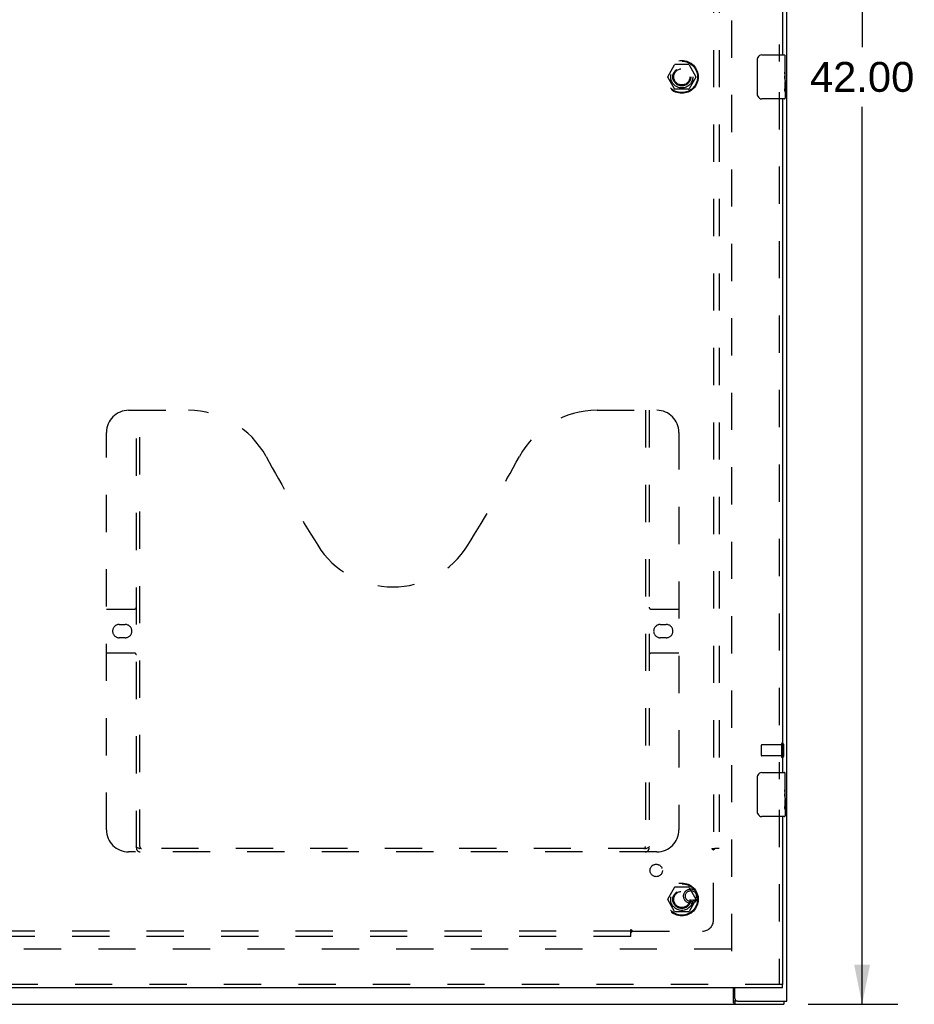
# Model space of a CAD drawing. Header units: inches. Extents: x 0 to 153, y 0 to 99.
# Tile 4 of 9: x 53 to 73, y 28 to 50. Entities that reach past the tile are written whole.
import ezdxf

# ---------------------------------------------------------------- set-up
doc = ezdxf.new("R2010")
doc.units = ezdxf.units.IN
doc.header["$LTSCALE"] = 8.430328
doc.header["$MEASUREMENT"] = 0
doc.linetypes.add('HIDDEN', pattern=[0.2, 0.1, -0.1])
doc.layers.get('0').update_dxf_attribs({"linetype": 'CONTINUOUS'})
for name, color, linetype in [('DEFAULT_2', 8, 'HIDDEN'), ('DIMENSIONS', 7, 'CONTINUOUS'), ('MASTER_DOOR_ASSEMBLY', 7, 'CONTINUOUS'), ('SUBPANEL', 7, 'CONTINUOUS')]:
    doc.layers.add(name, color=color, linetype=linetype)
doc.styles.get("Standard").update_dxf_attribs({"font": 'arial.ttf'})
doc.dimstyles.new('DIMSTYLE_1', dxfattribs={"dimtxt": 0.67623, "dimasz": 0.901639, "dimexe": 0.09, "dimexo": 0.07, "dimgap": 0.0375, "dimtad": 0, "dimtih": 1, "dimtoh": 1, "dimzin": 4, "dimdsep": 46, "dimtxsty": 'Standard', "dimblk": '_FILLED', "dimblk1": '_FILLED', "dimblk2": '_FILLED', "dimcen": 0.09, "dimadec": 3, "dimazin": 1, "dimtfac": 1, "dimtdec": 3, "dimtofl": 0, "dimtmove": 0, "dimatfit": 3, "dimldrblk": '_FILLED', "dimfxl": 0, "dimtolj": 1, "dimtzin": 4, "dimarcsym": 0})

# ---------------------------------------------------------------- blocks, each defined once
blk = doc.blocks.new('_FILLED')
at = {"color": 0, "linetype": 'ByBlock'}
blk.add_solid([(0, 0), (-1, 0.2), (-1, -0.2)], dxfattribs=at)
blk = doc.blocks.new('*D8')
at = {"layer": 'DIMENSIONS', "color": 2, "linetype": 'Continuous'}
for p, q in [((70.857, 69.687), (72.888, 69.687)), ((72.076, 69.687), (72.076, 49.364)), ((72.076, 27.687), (72.076, 48.011)), ((70.857, 27.687), (72.888, 27.687))]:
    blk.add_line(p, q, dxfattribs=at)
at = {"layer": 'DIMENSIONS', "color": 2, "linetype": 'Continuous', "xscale": 0.9016393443, "yscale": 0.9016393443, "zscale": 0.9016393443}
for p, rotation in [((72.076, 69.687), 90), ((72.076, 27.687), 270)]:
    blk.add_blockref('_FILLED', p, dxfattribs=dict(at, rotation=rotation))
at = {"layer": 'DIMENSIONS', "color": 2, "linetype": 'Continuous', "insert": (72.076, 49.025), "char_height": 0.6762, "width": 2.36303, "attachment_point": 2, "line_spacing_factor": 0.9}
blk.add_mtext('42.00', dxfattribs=at)

msp = doc.modelspace()

# ---------------------------------------------------------------- linework, layer by layer
at = {"color": 3, "linetype": 'Continuous'}
for p, q in [((70.369, 27.762), (70.369, 69.612)), ((69.167, 27.718), (69.167, 28.062)), ((69.194, 27.822), (69.194, 28.062)), ((28.432, 27.687), (70.306, 27.687)), ((69.254, 27.762), (70.369, 27.762))]:
    msp.add_line(p, q, dxfattribs=at)
at = {"color": 7, "linetype": 'Continuous'}
for p, q in [((69.254, 27.762), (69.192, 27.762)), ((69.192, 27.762), (69.192, 27.687)), ((70.306, 27.762), (70.306, 27.687))]:
    msp.add_line(p, q, dxfattribs=at)
for points in [[(69.167, 27.773), (69.168, 27.774), (69.169, 27.774), (69.17, 27.774), (69.171, 27.774), (69.173, 27.774), (69.174, 27.773), (69.176, 27.773), (69.177, 27.772), (69.178, 27.771), (69.179, 27.77), (69.181, 27.769), (69.183, 27.767)], [(69.183, 27.767), (69.184, 27.766), (69.186, 27.765), (69.187, 27.764), (69.188, 27.763), (69.189, 27.763), (69.191, 27.762), (69.192, 27.762)]]:
    msp.add_lwpolyline(points, dxfattribs=at)
at = {"color": 3, "linetype": 'Continuous'}
msp.add_lwpolyline([(69.167, 27.718), (69.168, 27.717), (69.169, 27.715), (69.171, 27.713), (69.172, 27.711), (69.173, 27.708), (69.175, 27.706), (69.176, 27.704), (69.177, 27.702), (69.178, 27.699), (69.18, 27.697), (69.181, 27.695), (69.182, 27.694), (69.183, 27.692), (69.185, 27.691), (69.186, 27.689), (69.187, 27.689), (69.189, 27.688), (69.19, 27.688), (69.191, 27.687), (69.192, 27.687)], dxfattribs=at)
msp.add_arc((69.254, 27.822), 0.06, 180, 270, dxfattribs=at)
at = {"layer": 'DEFAULT_2', "color": 8, "linetype": 'HIDDEN'}
for p, q in [((69.119, 68.512), (69.119, 28.862)), ((67.676, 48.692), (67.831, 48.96)), ((68.148, 48.965), (67.839, 48.965)), ((68.157, 48.96), (68.311, 48.692)), ((67.831, 48.415), (67.676, 48.682)), ((68.311, 48.682), (68.157, 48.415)), ((68.148, 48.41), (67.839, 48.41)), ((69.794, 33.551), (69.794, 33.323)), ((70.251, 33.561), (69.804, 33.561)), ((70.251, 33.579), (70.251, 33.295)), ((70.294, 33.579), (70.294, 33.295)), ((70.251, 33.313), (69.804, 33.313)), ((67.676, 30.067), (67.831, 30.335)), ((68.148, 30.34), (67.839, 30.34)), ((68.157, 30.335), (68.311, 30.067)), ((67.831, 29.79), (67.676, 30.057)), ((68.311, 30.057), (68.157, 29.79)), ((68.148, 29.785), (67.839, 29.785)), ((69.117, 28.937), (29.621, 28.937))]:
    msp.add_line(p, q, dxfattribs=at)
for centre, radius in [((67.994, 48.687), 0.372), ((67.994, 48.687), 0.356), ((67.994, 48.687), 0.204), ((67.994, 48.687), 0.183), ((67.994, 30.062), 0.372), ((67.994, 30.062), 0.356), ((67.994, 30.062), 0.204), ((67.994, 30.062), 0.183)]:
    msp.add_circle(centre, radius, dxfattribs=at)
for centre, radius, start, end in [((67.839, 48.955), 0.01, 90.0113, 149.988), ((68.148, 48.955), 0.01, 30.0108, 89.9876), ((67.685, 48.687), 0.01, 150.0117, 209.9873), ((68.303, 48.687), 0.01, 330.0117, 29.9873), ((67.839, 48.42), 0.01, 210.0108, 269.9876), ((68.148, 48.42), 0.01, 270.0113, 329.988), ((69.804, 33.551), 0.01, 90, 180), ((70.272, 33.579), 0.0215, 0, 180), ((69.804, 33.323), 0.01, 180, 270), ((70.272, 33.295), 0.0215, 180, 360), ((67.839, 30.33), 0.01, 90.0113, 149.988), ((68.148, 30.33), 0.01, 30.0108, 89.9876), ((67.685, 30.062), 0.01, 150.0117, 209.9873), ((68.303, 30.062), 0.01, 330.0117, 29.9873), ((67.839, 29.795), 0.01, 210.0108, 269.9876), ((68.148, 29.795), 0.01, 270.0113, 329.988)]:
    msp.add_arc(centre, radius, start, end, dxfattribs=at)
at = {"layer": 'MASTER_DOOR_ASSEMBLY', "color": 8, "linetype": 'HIDDEN'}
for p, q in [((70.199, 64.592), (70.199, 49.032)), ((70.199, 48.342), (70.199, 32.782)), ((55.469, 41.137), (56.824, 41.137)), ((55.644, 31.227), (55.644, 41.137)), ((55.724, 31.257), (55.724, 41.137)), ((66.074, 41.137), (67.429, 41.137)), ((67.174, 41.137), (67.174, 31.257)), ((67.254, 41.137), (67.254, 31.227)), ((54.969, 31.637), (54.969, 40.637)), ((67.929, 40.637), (67.929, 31.637)), ((54.969, 36.637), (55.604, 36.637)), ((67.294, 36.637), (67.929, 36.637)), ((55.256, 36.287), (55.393, 36.287)), ((67.506, 36.287), (67.643, 36.287)), ((55.393, 35.987), (55.256, 35.987)), ((67.643, 35.987), (67.506, 35.987)), ((55.604, 35.637), (54.969, 35.637)), ((67.929, 35.637), (67.294, 35.637)), ((70.199, 32.092), (70.199, 28.137)), ((67.17, 31.217), (55.728, 31.217)), ((67.429, 31.137), (55.469, 31.137)), ((70.274, 28.137), (49.477, 28.137))]:
    msp.add_line(p, q, dxfattribs=at)
at = {"layer": 'MASTER_DOOR_ASSEMBLY', "color": 3, "linetype": 'Continuous'}
for p, q in [((70.274, 64.437), (70.274, 49.187)), ((70.274, 48.187), (70.274, 32.937)), ((70.274, 31.937), (70.274, 28.137)), ((70.274, 28.062), (49.477, 28.062))]:
    msp.add_line(p, q, dxfattribs=at)
at = {"layer": 'MASTER_DOOR_ASSEMBLY', "color": 7, "linetype": 'Continuous'}
for p, q in [((69.709, 48.287), (69.709, 49.087)), ((69.809, 49.187), (70.319, 49.187)), ((70.334, 48.605), (70.334, 49.172)), ((70.334, 49.033), (70.324, 49.033)), ((70.324, 49.033), (70.324, 48.803)), ((70.334, 48.866), (70.324, 48.866)), ((70.334, 48.803), (70.324, 48.803)), ((70.324, 48.756), (70.324, 48.703)), ((70.334, 48.767), (70.325, 48.767)), ((70.331, 48.635), (70.334, 48.635)), ((70.334, 48.572), (70.324, 48.572)), ((70.324, 48.572), (70.324, 48.415)), ((70.325, 48.404), (70.334, 48.404)), ((70.334, 48.602), (70.334, 48.35)), ((70.319, 48.187), (69.809, 48.187)), ((70.334, 48.346), (70.334, 48.202)), ((69.709, 32.037), (69.709, 32.837)), ((69.809, 32.937), (70.319, 32.937)), ((70.334, 32.783), (70.324, 32.783)), ((70.324, 32.783), (70.324, 32.553)), ((70.334, 32.355), (70.334, 32.922)), ((70.334, 32.616), (70.324, 32.616)), ((70.334, 32.553), (70.324, 32.553)), ((70.324, 32.506), (70.324, 32.453)), ((70.334, 32.517), (70.325, 32.517)), ((70.331, 32.385), (70.334, 32.385)), ((70.334, 32.352), (70.334, 32.1)), ((70.334, 32.322), (70.324, 32.322)), ((70.324, 32.322), (70.324, 32.165)), ((70.325, 32.154), (70.334, 32.154)), ((70.319, 31.937), (69.809, 31.937)), ((70.334, 32.096), (70.334, 31.952)), ((70.274, 28.062), (70.274, 28.137))]:
    msp.add_line(p, q, dxfattribs=at)
for points in [[(69.709, 49.087), (69.71, 49.094), (69.71, 49.1), (69.711, 49.106), (69.712, 49.112), (69.714, 49.118), (69.716, 49.124)], [(70.324, 48.756), (70.325, 48.762), (70.325, 48.768), (70.326, 48.774), (70.326, 48.78), (70.327, 48.786), (70.327, 48.792)], [(70.332, 48.634), (70.328, 48.661), (70.327, 48.67), (70.326, 48.679), (70.325, 48.687), (70.325, 48.695), (70.324, 48.703)], [(70.334, 48.602), (70.334, 48.609), (70.333, 48.617), (70.333, 48.625), (70.332, 48.634)], [(70.326, 48.397), (70.325, 48.406), (70.324, 48.415)], [(70.334, 48.346), (70.334, 48.35), (70.333, 48.354), (70.333, 48.359), (70.331, 48.365), (70.33, 48.372), (70.329, 48.38), (70.327, 48.388), (70.326, 48.397)], [(69.716, 48.251), (69.714, 48.257), (69.712, 48.263), (69.711, 48.269), (69.71, 48.275), (69.71, 48.281), (69.709, 48.287)], [(69.709, 32.837), (69.71, 32.844), (69.71, 32.85), (69.711, 32.856), (69.712, 32.862), (69.714, 32.868), (69.716, 32.874)], [(70.324, 32.506), (70.325, 32.512), (70.325, 32.518), (70.326, 32.524), (70.326, 32.53), (70.327, 32.536), (70.327, 32.542)], [(70.332, 32.384), (70.328, 32.411), (70.327, 32.42), (70.326, 32.429), (70.325, 32.437), (70.325, 32.445), (70.324, 32.453)], [(70.334, 32.352), (70.334, 32.359), (70.333, 32.367), (70.333, 32.375), (70.332, 32.384)], [(70.326, 32.147), (70.325, 32.156), (70.324, 32.165)], [(70.334, 32.096), (70.334, 32.1), (70.333, 32.104), (70.333, 32.109), (70.331, 32.115), (70.33, 32.122), (70.329, 32.13), (70.327, 32.138), (70.326, 32.147)], [(69.716, 32.001), (69.714, 32.007), (69.712, 32.013), (69.711, 32.019), (69.71, 32.025), (69.71, 32.031), (69.709, 32.037)]]:
    msp.add_lwpolyline(points, dxfattribs=at)
at = {"layer": 'MASTER_DOOR_ASSEMBLY', "color": 8, "linetype": 'HIDDEN'}
for points in [[(55.634, 31.257), (55.65, 31.246), (55.666, 31.237), (55.682, 31.229), (55.698, 31.223), (55.713, 31.219), (55.728, 31.217)], [(67.17, 31.217), (67.185, 31.219), (67.201, 31.223), (67.216, 31.229), (67.232, 31.237), (67.248, 31.246), (67.264, 31.257)]]:
    msp.add_lwpolyline(points, dxfattribs=at)
for radius in [0.164, 0.124]:
    msp.add_circle((68.199, 30.137), radius, dxfattribs=at)
at = {"layer": 'MASTER_DOOR_ASSEMBLY', "color": 7, "linetype": 'Continuous'}
for centre, radius, start, end in [((69.809, 49.087), 0.1, 90, 158.7946), ((70.319, 49.172), 0.015, 0, 90), ((69.809, 48.287), 0.1, 201.1999, 270), ((70.319, 48.202), 0.015, 270, 360), ((69.809, 32.837), 0.1, 90, 158.7946), ((70.319, 32.922), 0.015, 0, 90), ((69.809, 32.037), 0.1, 201.1999, 270), ((70.319, 31.952), 0.015, 270, 360)]:
    msp.add_arc(centre, radius, start, end, dxfattribs=at)
at = {"layer": 'MASTER_DOOR_ASSEMBLY', "color": 8, "linetype": 'HIDDEN'}
for centre, radius, start, end in [((55.469, 40.637), 0.5, 90, 180), ((56.824, 39.137), 2, 28.4813, 90), ((66.074, 39.137), 2, 90, 151.5187), ((67.429, 40.637), 0.5, 0, 90), ((93.132, 58.836), 39.307, 208.4813, 211.8705), ((29.766, 58.836), 39.307, 328.1295, 331.5187), ((61.449, 39.137), 2, 211.8705, 328.1295), ((55.604, 36.677), 0.04, 270, 360), ((67.294, 36.677), 0.04, 180, 270), ((55.256, 36.137), 0.15, 90, 270), ((55.393, 36.137), 0.15, 270, 90), ((67.506, 36.137), 0.15, 90, 270), ((67.643, 36.137), 0.15, 270, 90), ((55.604, 35.597), 0.04, 0, 90), ((67.294, 35.597), 0.04, 90, 180), ((55.469, 31.637), 0.5, 180, 270), ((67.429, 31.637), 0.5, 270, 360), ((55.734, 31.227), 0.09, 180, 270), ((55.764, 31.257), 0.04, 180, 270), ((67.134, 31.257), 0.04, 270, 360), ((67.164, 31.227), 0.09, 270, 360)]:
    msp.add_arc(centre, radius, start, end, dxfattribs=at)
at = {"layer": 'MASTER_DOOR_ASSEMBLY', "color": 7, "linetype": 'Continuous'}
for centre in [(70.134, 48.769), (70.134, 32.519)]:
    msp.add_ellipse(centre, major_axis=(0.2, 0), ratio=0.432808, start_param=0, end_param=0.261817, dxfattribs=at)
at = {"layer": 'SUBPANEL', "color": 8, "linetype": 'HIDDEN'}
for p, q in [((68.712, 66.156), (68.712, 31.219)), ((68.837, 66.156), (68.837, 31.219)), ((68.672, 31.219), (68.751, 31.219)), ((68.837, 31.219), (68.751, 31.219)), ((68.712, 29.594), (68.712, 31.183)), ((66.837, 29.344), (31.9, 29.344)), ((66.837, 29.219), (31.9, 29.219)), ((66.837, 29.305), (66.837, 29.384)), ((66.837, 29.219), (66.837, 29.305)), ((66.854, 29.325), (66.859, 29.329)), ((66.859, 29.329), (66.862, 29.333)), ((66.86, 29.363), (66.863, 29.357)), ((66.873, 29.344), (68.462, 29.344))]:
    msp.add_line(p, q, dxfattribs=at)
for points in [[(68.672, 31.219), (68.672, 31.217), (68.673, 31.215), (68.674, 31.214), (68.674, 31.212), (68.675, 31.211), (68.676, 31.21), (68.678, 31.208), (68.679, 31.207), (68.68, 31.205), (68.682, 31.204), (68.683, 31.203), (68.685, 31.202), (68.687, 31.2), (68.689, 31.199), (68.691, 31.198), (68.693, 31.197), (68.699, 31.193)], [(68.751, 31.219), (68.749, 31.217), (68.747, 31.216), (68.745, 31.214), (68.743, 31.213), (68.742, 31.211), (68.74, 31.21), (68.738, 31.209), (68.737, 31.207), (68.735, 31.206), (68.734, 31.204), (68.733, 31.203), (68.731, 31.202), (68.727, 31.197)], [(68.699, 31.193), (68.701, 31.191), (68.703, 31.19), (68.706, 31.189), (68.707, 31.187), (68.709, 31.186), (68.711, 31.185), (68.712, 31.183)], [(68.727, 31.197), (68.724, 31.194), (68.722, 31.192), (68.72, 31.19), (68.718, 31.189), (68.717, 31.187), (68.715, 31.186), (68.714, 31.184), (68.712, 31.183)], [(66.837, 29.384), (66.839, 29.384), (66.841, 29.383), (66.842, 29.382), (66.844, 29.382), (66.845, 29.381), (66.846, 29.38), (66.848, 29.379), (66.849, 29.377), (66.851, 29.376), (66.852, 29.374), (66.853, 29.373), (66.855, 29.371), (66.856, 29.369), (66.857, 29.367), (66.858, 29.365), (66.86, 29.363)], [(66.837, 29.305), (66.839, 29.307), (66.84, 29.309), (66.842, 29.311), (66.843, 29.313), (66.845, 29.314), (66.846, 29.316), (66.847, 29.318), (66.849, 29.319), (66.85, 29.321), (66.852, 29.322), (66.853, 29.324), (66.854, 29.325)], [(66.862, 29.333), (66.864, 29.334), (66.866, 29.336), (66.867, 29.338), (66.869, 29.339), (66.87, 29.341), (66.872, 29.342), (66.873, 29.344)], [(66.863, 29.357), (66.865, 29.355), (66.866, 29.353), (66.868, 29.351), (66.869, 29.349), (66.87, 29.347), (66.872, 29.345), (66.873, 29.344)]]:
    msp.add_lwpolyline(points, dxfattribs=at)
for centre, radius in [((67.994, 48.687), 0.25), ((67.414, 30.718), 0.141), ((67.994, 30.062), 0.25)]:
    msp.add_circle(centre, radius, dxfattribs=at)
msp.add_arc((68.462, 29.594), 0.25, 270, 360, dxfattribs=at)

# ---------------------------------------------------------------- dimensions: what is measured, and where the dimension line sits
at = {"layer": 'DIMENSIONS', "color": 2, "linetype": 'Continuous'}
dim = msp.add_linear_dim(base=(72.076, 27.687), p1=(70.787, 69.687), p2=(70.787, 27.687), angle=270, dimstyle='DIMSTYLE_1', dxfattribs=at)
dim.commit()
dim.dimension.update_dxf_attribs({"geometry": '*D8', "text_midpoint": (72.058, 48.684), "dimtype": 160})

doc.saveas('drawing.dxf')
